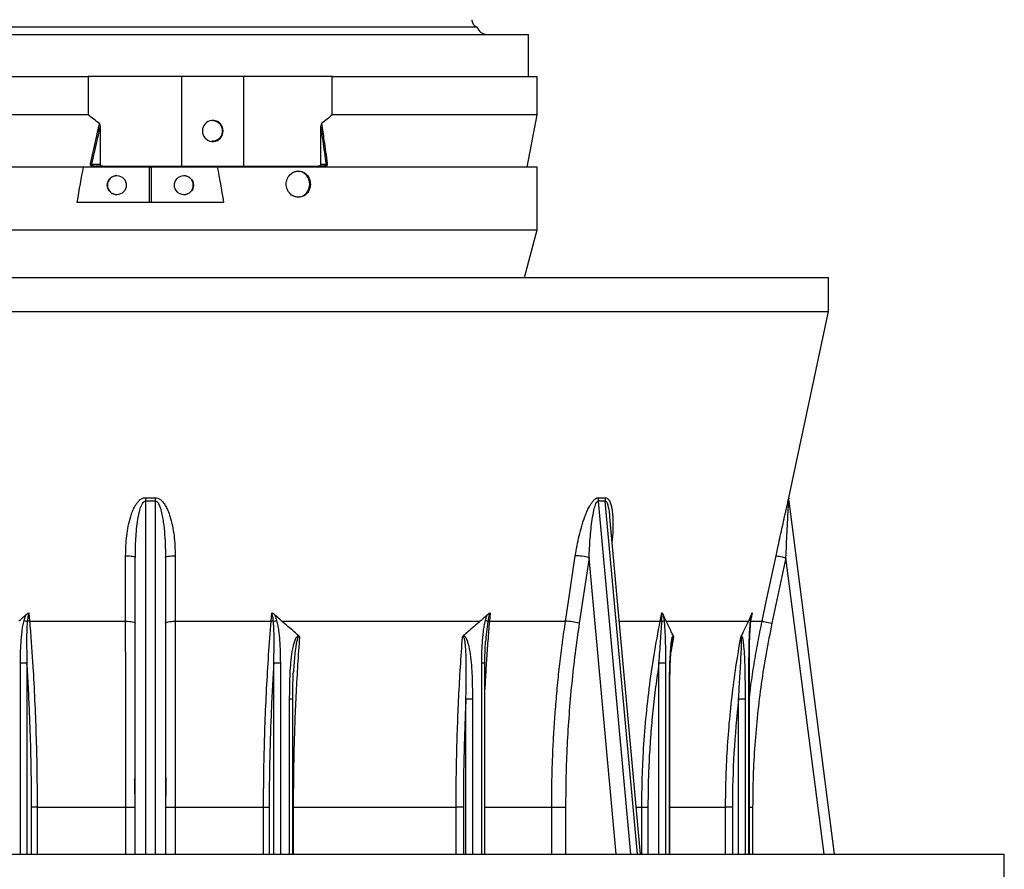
# Model space of a CAD drawing. Header units: millimetres. Extents: x 1627 to 3327, y 523 to 4613.
# Tile 3 of 7: x 2347 to 3327, y 1254 to 2100. Entities that reach past the tile are written whole.
import ezdxf

# ---------------------------------------------------------------- set-up
doc = ezdxf.new("R2010")
doc.units = ezdxf.units.MM

msp = doc.modelspace()

# ---------------------------------------------------------------- linework, layer by layer
at = {"color": 7, "linetype": 'Continuous', "lineweight": 25}
for p, q in [((2477.23, 2092.43), (2151.81, 2092.43)), ((2802.65, 2092.43), (2477.23, 2092.43)), ((2100.73, 2085.3), (2477.23, 2085.3)), ((2477.23, 2085.3), (2853.73, 2085.3)), ((2853.73, 2043.3), (2853.73, 2085.3)), ((2092.23, 2043.3), (2415.39, 2043.3)), ((2415.39, 2043.3), (2415.39, 2005.3)), ((2508.48, 2043.3), (2415.39, 2043.3)), ((2508.48, 1954.3), (2508.48, 2043.3)), ((2570.14, 2043.3), (2508.48, 2043.3)), ((2570.14, 1954.3), (2570.14, 2043.3)), ((2658.27, 2043.3), (2570.14, 2043.3)), ((2658.27, 2005.3), (2658.27, 2043.3)), ((2658.27, 2043.3), (2862.23, 2043.3)), ((2862.23, 2005.3), (2862.23, 2043.3)), ((2415.39, 2005.3), (2092.23, 2005.3)), ((2862.23, 2005.3), (2658.27, 2005.3)), ((2852.23, 1953.3), (2862.23, 2005.3)), ((2427.23, 1994.01), (2427.23, 1956.3)), ((2647.05, 1956.3), (2647.05, 1994.01)), ((2410.38, 1953.3), (2092.23, 1953.3)), ((2476.36, 1953.3), (2410.38, 1953.3)), ((2418.63, 1956.3), (2427.23, 1956.3)), ((2430.06, 1954.3), (2422.98, 1954.3)), ((2427.39, 1953.49), (2426.91, 1953.3)), ((2644.23, 1953.49), (2427.39, 1953.49)), ((2430.06, 1954.3), (2508.48, 1954.3)), ((2476.41, 1918.3), (2476.36, 1953.3)), ((2476.36, 1953.3), (2478.1, 1953.3)), ((2478.1, 1953.3), (2478.05, 1918.3)), ((2544.09, 1953.3), (2478.1, 1953.3)), ((2508.48, 1954.3), (2570.14, 1954.3)), ((2862.23, 1953.3), (2544.09, 1953.3)), ((2570.14, 1954.3), (2644.38, 1954.3)), ((2648.8, 1954.3), (2644.38, 1954.3)), ((2647.05, 1956.3), (2652.42, 1956.3)), ((2862.23, 1890.8), (2862.23, 1953.3)), ((2404.08, 1918.3), (2550.38, 1918.3)), ((2092.23, 1890.8), (2862.23, 1890.8)), ((2849.5, 1843.3), (2862.23, 1890.8)), ((1802.23, 1843.3), (3152.23, 1843.3)), ((3152.23, 1809.66), (3152.23, 1843.3)), ((1802.23, 1809.66), (3152.23, 1809.66)), ((3112.79, 1624.09), (3152.23, 1809.66)), ((3112.65, 1620.79), (3157.98, 1269.3)), ((2934.41, 1604.58), (2934.37, 1604.96)), ((2934.39, 1605.04), (2934.42, 1604.69)), ((2965.04, 1269.3), (2934.45, 1604.7)), ((2462.23, 1269.3), (2462.23, 1564.41)), ((2492.23, 1564.41), (2492.23, 1269.3)), ((2913.94, 1564.41), (2904.14, 1499.23)), ((3109.83, 1564.41), (3095.97, 1499.23)), ((2356.31, 1509.56), (2356.99, 1501.3)), ((2597.47, 1501.3), (2598.15, 1509.56)), ((2815.38, 1509.56), (2814.69, 1501.3)), ((2984.74, 1501.3), (2986.39, 1509.56)), ((2356.99, 1501.3), (2452.63, 1501.3)), ((2501.84, 1501.3), (2597.47, 1501.3)), ((2608.03, 1501.3), (2805.65, 1501.3)), ((2814.69, 1501.3), (2890.43, 1501.3)), ((2990.63, 1501.3), (3072.49, 1501.3)), ((3074.71, 1501.3), (3086.19, 1501.3)), ((3075.82, 1507.22), (3075.74, 1506.86)), ((2810.9, 1481.06), (2810.86, 1480.59)), ((2996.58, 1482.27), (2996.53, 1482)), ((2996.54, 1482.03), (2996.59, 1482.32)), ((2354.4, 1459.55), (2347.86, 1459.55)), ((2606.6, 1459.55), (2600.07, 1459.55)), ((2619.7, 1451.32), (2619.67, 1450.78)), ((2810.17, 1269.3), (2810.17, 1459.55)), ((2990.04, 1459.55), (2983.51, 1459.55)), ((3073.46, 1269.3), (3073.46, 1459.55)), ((2618.93, 1269.3), (2618.93, 1423.64)), ((2797.84, 1423.64), (2791.31, 1423.64)), ((2994.25, 1269.3), (2994.25, 1423.64)), ((3069.25, 1423.64), (3062.72, 1423.64)), ((2364.53, 1316.18), (2358.96, 1316.18)), ((2364.53, 1316.18), (2452.65, 1316.18)), ((2452.65, 1316.18), (2462.23, 1316.18)), ((2492.23, 1316.18), (2501.82, 1316.18)), ((2501.82, 1316.18), (2589.93, 1316.18)), ((2589.93, 1316.18), (2595.51, 1316.18)), ((2619.43, 1316.18), (2781.58, 1316.18)), ((2788.78, 1316.18), (2781.58, 1316.18)), ((2876.68, 1316.18), (2890.52, 1316.18)), ((2966.43, 1316.18), (2972.49, 1316.18)), ((3056.61, 1316.18), (3049.84, 1316.18)), ((1627.23, 1269.3), (3327.23, 1269.3)), ((3327.23, 1239.3), (3327.23, 1269.3))]:
    msp.add_line(p, q, dxfattribs=at)
at = {"color": 1, "linetype": 'Continuous', "lineweight": 25}
for p, q in [((2472.23, 1620.79), (2472.23, 1269.3)), ((2482.23, 1269.3), (2482.23, 1620.79)), ((2923, 1620.79), (2955.06, 1269.3)), ((2962.13, 1269.3), (2930.07, 1620.79)), ((3112.71, 1623.91), (3112.78, 1624.15)), ((3112.78, 1624.15), (3112.79, 1624.09)), ((3100.06, 1566.49), (3102.15, 1576.29)), ((2940.85, 1269.3), (2913.94, 1564.41)), ((3147.89, 1269.3), (3109.83, 1564.41)), ((3076.36, 1509.56), (3075.33, 1504.42)), ((2943.88, 1501.3), (2984.74, 1501.3)), ((2997.83, 1485.5), (2995.34, 1470.43)), ((2996.48, 1481.69), (2996.54, 1482.03)), ((2347.86, 1269.3), (2347.86, 1459.55)), ((2354.4, 1459.55), (2354.4, 1269.3)), ((2600.07, 1269.3), (2600.07, 1459.55)), ((2606.6, 1459.55), (2606.6, 1269.3)), ((2807.08, 1269.3), (2807.08, 1459.55)), ((2810.17, 1459.55), (2807.08, 1459.55)), ((2983.51, 1269.3), (2983.51, 1459.55)), ((2990.04, 1459.55), (2990.04, 1269.3)), ((3073.08, 1269.3), (3073.08, 1459.55)), ((3073.46, 1459.55), (3073.08, 1459.55)), ((2615.84, 1269.3), (2615.84, 1423.64)), ((2618.93, 1423.64), (2615.84, 1423.64)), ((2791.31, 1269.3), (2791.31, 1423.64)), ((2797.84, 1423.64), (2797.84, 1269.3)), ((2993.87, 1269.3), (2993.87, 1423.64)), ((2994.25, 1423.64), (2993.87, 1423.64)), ((3062.72, 1269.3), (3062.72, 1423.64)), ((3069.25, 1423.64), (3069.25, 1269.3)), ((2358.96, 1269.3), (2358.96, 1316.18)), ((2364.53, 1316.18), (2364.53, 1269.3)), ((2452.65, 1269.3), (2452.65, 1316.18)), ((2501.82, 1316.18), (2501.82, 1269.3)), ((2589.93, 1269.3), (2589.93, 1316.18)), ((2595.51, 1316.18), (2595.51, 1269.3)), ((2619.43, 1316.18), (2618.93, 1316.18)), ((2619.43, 1316.18), (2619.43, 1269.3)), ((2781.58, 1269.3), (2781.58, 1316.18)), ((2788.78, 1316.18), (2788.78, 1269.3)), ((2810.17, 1316.18), (2876.68, 1316.18)), ((2876.68, 1269.3), (2876.68, 1316.18)), ((2890.52, 1316.18), (2890.52, 1269.3)), ((2960.76, 1316.18), (2966.43, 1316.18)), ((2966.43, 1269.3), (2966.43, 1316.18)), ((2972.49, 1316.18), (2972.49, 1269.3)), ((2994.25, 1316.18), (3049.84, 1316.18)), ((3049.84, 1269.3), (3049.84, 1316.18)), ((3056.61, 1316.18), (3056.61, 1269.3)), ((3073.46, 1316.18), (3076.71, 1316.18)), ((3076.71, 1316.18), (3076.71, 1269.3))]:
    msp.add_line(p, q, dxfattribs=at)
at = {"color": 7, "linetype": 'Continuous', "lineweight": 25, "flags": 128}
for points in [[(2549.67, 1989.3), (2549.49, 1991.23), (2548.97, 1993.1), (2548.12, 1994.83), (2546.97, 1996.38), (2545.55, 1997.68), (2543.93, 1998.7), (2542.15, 1999.4), (2540.27, 1999.76), (2538.36, 1999.76), (2536.48, 1999.4), (2534.69, 1998.7), (2533.07, 1997.68), (2531.66, 1996.38), (2530.5, 1994.83), (2529.65, 1993.1), (2529.13, 1991.23), (2528.95, 1989.3), (2529.13, 1987.38), (2529.65, 1985.51), (2530.5, 1983.78), (2531.66, 1982.23), (2533.07, 1980.93), (2534.69, 1979.91), (2536.48, 1979.21), (2538.36, 1978.85), (2540.27, 1978.85), (2542.15, 1979.21), (2543.93, 1979.91), (2545.55, 1980.93), (2546.97, 1982.23), (2548.12, 1983.78), (2548.97, 1985.51), (2549.49, 1987.38), (2549.67, 1989.3)], [(2644.67, 1954.3), (2644.59, 1954.29), (2644.52, 1954.25), (2644.45, 1954.17), (2644.38, 1954.08), (2644.33, 1953.95), (2644.28, 1953.81), (2644.25, 1953.66), (2644.23, 1953.49)], [(2472.31, 1624.15), (2472.3, 1623.73), (2472.29, 1623.31), (2472.28, 1622.89), (2472.27, 1622.47), (2472.26, 1622.05), (2472.25, 1621.63), (2472.24, 1621.21), (2472.23, 1620.79)], [(2482.23, 1620.79), (2482.22, 1621.21), (2482.21, 1621.63), (2482.2, 1622.05), (2482.19, 1622.47), (2482.18, 1622.89), (2482.17, 1623.31), (2482.17, 1623.73), (2482.16, 1624.15)], [(2452.63, 1501.3), (2452.62, 1520.87), (2452.62, 1566.49)], [(2452.62, 1566.49), (2454.51, 1566.44), (2456.33, 1566.31), (2457.99, 1566.11), (2459.44, 1565.85), (2460.63, 1565.54), (2461.51, 1565.19), (2462.05, 1564.81), (2462.23, 1564.41)], [(2492.23, 1564.41), (2492.41, 1564.81), (2492.96, 1565.19), (2493.84, 1565.54), (2495.03, 1565.85), (2496.48, 1566.11), (2498.14, 1566.31), (2499.95, 1566.44), (2501.85, 1566.49)], [(2501.85, 1566.49), (2501.84, 1546.93), (2501.84, 1501.3)], [(2890.43, 1501.3), (2893.37, 1520.87), (2900.23, 1566.49)], [(3086.19, 1501.3), (3090.35, 1520.87), (3100.06, 1566.49)], [(3100.06, 1566.49), (3100.31, 1566.44), (3100.91, 1566.31), (3101.83, 1566.11), (3103.05, 1565.85), (3104.52, 1565.54), (3106.18, 1565.19), (3107.97, 1564.81), (3109.83, 1564.41)], [(2452.63, 1501.3), (2454.52, 1501.25), (2456.33, 1501.12), (2457.99, 1500.93), (2459.44, 1500.67), (2460.63, 1500.36), (2461.51, 1500), (2462.05, 1499.62), (2462.23, 1499.23)], [(2492.23, 1499.23), (2492.41, 1499.62), (2492.96, 1500), (2493.84, 1500.36), (2495.02, 1500.67), (2496.47, 1500.93), (2498.13, 1501.12), (2499.94, 1501.25), (2501.84, 1501.3)], [(3086.19, 1501.3), (3086.45, 1501.25), (3087.04, 1501.12), (3087.97, 1500.93), (3089.19, 1500.67), (3090.65, 1500.36), (3092.31, 1500), (3094.11, 1499.62), (3095.97, 1499.23)]]:
    msp.add_lwpolyline(points, dxfattribs=at)
at = {"color": 7, "linetype": 'Continuous', "lineweight": 25}
for centre, radius, start, end in [((2805.23, 2100), 8, 180, 251.20183), ((2812.23, 2095.3), 10, 196.7068, 270), ((2415.93, 1950.23), 6.65, 66.05349, 76.10455), ((2425.88, 1953.67), 1.53, 353.54445, 24.73592), ((2653.97, 1953.92), 2.85, 103.74411, 123.00391), ((2444, 1935.32), 9.48, 90.10921, 180.10939), ((2510.46, 1935.3), 9.5, 270.16301, 89.83699), ((2623.31, 1936.81), 12.51, 357.70211, 87.76622), ((2444, 1935.29), 9.48, 179.89133, 269.89079), ((2623.31, 1935.8), 12.51, 272.23378, 2.29789), ((2937.09, 1621.84), 14.12, 170.60441, 184.27267), ((2944, 1622.29), 14.01, 172.37938, 186.15225), ((3122.55, 1622.07), 9.99, 178.16306, 187.3533), ((3122.57, 1622.01), 10, 167.9958, 187.27849), ((2898.59, 1509.44), 57.08, 74.3994, 88.35301), ((2365.05, 1546.46), 46.51, 253.12945, 257.20188), ((2358.02, 1476.17), 25.15, 92.35432, 97.49141), ((2596.44, 1476.17), 25.15, 82.50859, 87.64568), ((2589.42, 1546.46), 46.51, 282.79812, 286.87055), ((2805.24, 1482.84), 19.9, 66.6477, 73.86185), ((2814.95, 1492.81), 8.5, 91.74234, 102.37293), ((2888.79, 1444.24), 57.09, 74.39987, 88.34464), ((2982.87, 1478.87), 22.52, 81.09554, 85.23293), ((2985.07, 1507.57), 6.58, 281.2342, 301.53564)]:
    msp.add_arc(centre, radius, start, end, dxfattribs=at)
at = {"color": 1, "linetype": 'Continuous', "lineweight": 25}
for centre, radius, start, end in [((3122.56, 1622.07), 10, 167.99212, 178.1612), ((3074.29, 1501.36), 0.675, 5.09853, 61.65095)]:
    msp.add_arc(centre, radius, start, end, dxfattribs=at)
at = {"color": 7, "linetype": 'Continuous', "lineweight": 25}
for centre, major_axis, ratio, start_param, end_param in [((2477.23, -20019.4), (-33.57, 22056.64), 0.017389, 0.08724, 0.103868), ((2430.06, 1956.3), (-2.83, 0), 0.707107, 0, 1.570796), ((2477.23, -20019.4), (33.57, 22056.64), 0.017389, 6.179318, 6.195945), ((2644.38, 1956.3), (2.68, 0), 0.746978, 4.712389, 6.283185)]:
    msp.add_ellipse(centre, major_axis=major_axis, ratio=ratio, start_param=start_param, end_param=end_param, dxfattribs=at)
for centre, major_axis in [((2443.83, 1935.3), (-1.8, 9.33)), ((2510.63, 1935.3), (1.8, 9.33))]:
    msp.add_ellipse(centre, major_axis=major_axis, ratio=0.995902, dxfattribs=at)
for points, knots in [([(2426.61, 1996.76), (2424.69, 1998.12), (2420.85, 2000.83), (2417.21, 2003.81), (2415.39, 2005.3)], [0, 0, 0, 0, 0.499422, 1, 1, 1, 1]), ([(2538.5, 1999.79), (2538.53, 1999.79), (2539.71, 1999.99), (2542.09, 1999.28), (2545.16, 1997.62), (2547.47, 1994.88), (2548.67, 1991.96), (2548.78, 1990.04), (2548.83, 1989.3)], [0, 0, 0, 0, 0.006408, 0.221035, 0.435658, 0.650361, 0.865094, 1, 1, 1, 1]), ([(2658.27, 2005.3), (2656.55, 2003.82), (2653.1, 2000.84), (2649.46, 1998.12), (2647.64, 1996.76)], [0, 0, 0, 0, 0.499468, 1, 1, 1, 1]), ([(2417.53, 1956.68), (2419.31, 1964.43), (2422.37, 1977.78), (2425.36, 1991.15), (2426.61, 1996.76)], [0, 0, 0, 0, 0.580853, 1, 1, 1, 1]), ([(2427.23, 1994.01), (2426.15, 1989.19), (2423.32, 1976.61), (2420.42, 1964.06), (2418.63, 1956.3)], [0, 0, 0, 0, 0.382576, 1, 1, 1, 1]), ([(2427.23, 1994.01), (2427.23, 1994.14), (2427.23, 1994.41), (2427.21, 1994.78), (2427.18, 1995.13), (2427.15, 1995.43), (2427.11, 1995.69), (2427.06, 1995.92), (2427, 1996.12), (2426.94, 1996.3), (2426.87, 1996.45), (2426.79, 1996.58), (2426.71, 1996.69), (2426.64, 1996.74), (2426.61, 1996.76)], [0, 0, 0, 0, 0.141921, 0.272466, 0.391716, 0.499779, 0.587868, 0.668019, 0.740425, 0.805342, 0.863128, 0.914293, 0.959566, 1, 1, 1, 1]), ([(2647.64, 1996.76), (2647.62, 1996.75), (2647.59, 1996.72), (2647.54, 1996.66), (2647.49, 1996.6), (2647.44, 1996.53), (2647.4, 1996.45), (2647.36, 1996.35), (2647.32, 1996.25), (2647.28, 1996.14), (2647.25, 1996.02), (2647.21, 1995.89), (2647.19, 1995.75), (2647.16, 1995.6), (2647.11, 1995.28), (2647.06, 1994.75), (2647.06, 1994.27), (2647.05, 1994.01)], [0, 0, 0, 0, 0.024428, 0.050503, 0.078523, 0.10873, 0.141315, 0.176434, 0.214207, 0.254734, 0.298095, 0.344355, 0.393568, 0.445777, 0.501021, 0.728002, 1, 1, 1, 1]), ([(2652.42, 1956.3), (2651.31, 1964.05), (2649.5, 1976.61), (2647.73, 1989.19), (2647.05, 1994.01)], [0, 0, 0, 0, 0.617364, 1, 1, 1, 1]), ([(2647.64, 1996.76), (2648.42, 1991.15), (2650.28, 1977.78), (2652.19, 1964.43), (2653.3, 1956.68)], [0, 0, 0, 0, 0.419203, 1, 1, 1, 1]), ([(2548.83, 1989.3), (2548.72, 1988.12), (2548.49, 1985.77), (2546.71, 1982.61), (2544.09, 1980.26), (2541.19, 1978.93), (2539.25, 1978.94), (2538.49, 1978.94)], [0, 0, 0, 0, 0.2146833, 0.4293736, 0.6441106, 0.8588845, 1, 1, 1, 1]), ([(2419.86, 1953.3), (2419.63, 1953.41), (2419.01, 1953.69), (2418.25, 1954.27), (2417.68, 1955.07), (2417.42, 1955.87), (2417.49, 1956.41), (2417.53, 1956.68)], [0, 0, 0, 0, 0.166237, 0.453197, 0.629039, 0.814706, 1, 1, 1, 1]), ([(2418.63, 1956.3), (2418.6, 1956.23), (2418.55, 1956.1), (2418.55, 1955.88), (2418.6, 1955.68), (2418.75, 1955.42), (2419.13, 1955.07), (2420.02, 1954.66), (2421.36, 1954.36), (2422.42, 1954.32), (2422.98, 1954.3)], [0, 0, 0, 0, 0.0464761, 0.076811, 0.1187497, 0.1516119, 0.2327043, 0.3898545, 0.6800399, 1, 1, 1, 1]), ([(2427.39, 1953.49), (2426.78, 1953.67), (2425.49, 1954.05), (2424.03, 1954.27), (2423.19, 1954.3), (2422.98, 1954.3), (2422.98, 1954.3)], [0, 0, 0, 0, 0.403038, 0.852897, 0.995869, 1, 1, 1, 1]), ([(2648.8, 1954.3), (2648.79, 1954.3), (2648.71, 1954.3), (2648.58, 1954.3), (2648.39, 1954.3), (2647.67, 1954.27), (2646.22, 1954.09), (2644.94, 1953.7), (2644.23, 1953.49)], [0, 0, 0, 0, 0.004132, 0.052081, 0.080916, 0.125801, 0.516092, 1, 1, 1, 1]), ([(2652.42, 1956.3), (2652.44, 1956.23), (2652.47, 1956.09), (2652.45, 1955.86), (2652.38, 1955.62), (2652.26, 1955.44), (2652.02, 1955.16), (2651.54, 1954.83), (2650.58, 1954.46), (2649.62, 1954.32), (2648.97, 1954.31), (2648.8, 1954.3)], [0, 0, 0, 0, 0.04282, 0.087116, 0.117857, 0.175599, 0.199226, 0.323374, 0.526782, 0.879329, 1, 1, 1, 1]), ([(2653.3, 1956.68), (2653.31, 1956.54), (2653.35, 1956.12), (2653.21, 1955.4), (2652.76, 1954.58), (2652.01, 1953.83), (2651.35, 1953.49), (2651, 1953.3)], [0, 0, 0, 0, 0.100646, 0.28969, 0.477754, 0.718097, 1, 1, 1, 1]), ([(2612.47, 1936.3), (2612.47, 1935.45), (2612.55, 1934.6), (2612.78, 1933.36), (2612.88, 1932.94), (2613.11, 1932.13), (2613.25, 1931.72), (2613.7, 1930.54), (2614.08, 1929.79), (2614.74, 1928.73), (2614.98, 1928.39), (2615.48, 1927.73), (2615.75, 1927.41), (2616.59, 1926.51), (2617.2, 1925.97), (2618.19, 1925.26), (2618.54, 1925.04), (2619.23, 1924.64), (2619.95, 1924.28), (2620.69, 1923.99), (2621.44, 1923.74), (2621.83, 1923.64), (2623, 1923.39), (2623.78, 1923.31), (2624.95, 1923.3), (2625.34, 1923.33), (2626.13, 1923.41), (2626.52, 1923.47), (2627.67, 1923.72), (2628.42, 1923.97), (2629.5, 1924.45), (2629.86, 1924.64), (2630.55, 1925.04), (2630.89, 1925.26), (2631.86, 1925.96), (2632.46, 1926.5), (2633.57, 1927.71), (2634.06, 1928.37), (2634.7, 1929.43), (2634.9, 1929.79), (2635.27, 1930.54), (2635.44, 1930.93), (2635.89, 1932.11), (2636.11, 1932.92), (2636.34, 1934.17), (2636.4, 1934.6), (2636.47, 1935.45), (2636.49, 1935.88), (2636.49, 1937.15), (2636.42, 1937.99), (2636.19, 1939.25), (2636.1, 1939.67), (2635.87, 1940.48), (2635.61, 1941.28), (2635.28, 1942.05), (2634.92, 1942.8), (2634.71, 1943.17), (2634.06, 1944.23), (2633.57, 1944.89), (2632.75, 1945.79), (2632.46, 1946.07), (2631.86, 1946.62), (2631.54, 1946.87), (2630.57, 1947.58), (2629.88, 1947.98), (2628.8, 1948.47), (2628.43, 1948.62), (2627.68, 1948.87), (2627.3, 1948.97), (2626.15, 1949.22), (2625.37, 1949.3), (2624.18, 1949.31), (2623.79, 1949.28), (2623, 1949.2), (2622.62, 1949.14), (2621.85, 1948.98), (2621.46, 1948.87), (2620.71, 1948.63), (2620.33, 1948.48), (2619.23, 1947.99), (2618.54, 1947.59), (2617.22, 1946.65), (2616.6, 1946.1), (2615.48, 1944.9), (2614.97, 1944.25), (2614.31, 1943.19), (2614.1, 1942.82), (2613.72, 1942.07), (2613.38, 1941.3), (2613.12, 1940.5), (2612.88, 1939.69), (2612.79, 1939.28), (2612.55, 1938.01), (2612.47, 1937.16), (2612.47, 1936.3)], [0, 0, 0, 0, 0.03125, 0.03125, 0.046875, 0.046875, 0.0625, 0.0625, 0.09375, 0.09375, 0.109375, 0.109375, 0.125, 0.125, 0.15625, 0.15625, 0.171875, 0.171875, 0.1875, 0.203125, 0.203125, 0.21875, 0.21875, 0.25, 0.25, 0.265625, 0.265625, 0.28125, 0.28125, 0.3125, 0.3125, 0.328125, 0.328125, 0.34375, 0.34375, 0.375, 0.375, 0.40625, 0.40625, 0.421875, 0.421875, 0.4375, 0.4375, 0.46875, 0.46875, 0.484375, 0.484375, 0.5, 0.5, 0.53125, 0.53125, 0.546875, 0.546875, 0.5625, 0.578125, 0.578125, 0.59375, 0.59375, 0.625, 0.625, 0.640625, 0.640625, 0.65625, 0.65625, 0.6875, 0.6875, 0.703125, 0.703125, 0.71875, 0.71875, 0.75, 0.75, 0.765625, 0.765625, 0.78125, 0.78125, 0.796875, 0.796875, 0.8125, 0.8125, 0.84375, 0.84375, 0.875, 0.875, 0.90625, 0.90625, 0.921875, 0.921875, 0.9375, 0.953125, 0.953125, 0.96875, 0.96875, 1, 1, 1, 1]), ([(2452.62, 1566.49), (2452.66, 1569.79), (2452.75, 1576.39), (2453.58, 1586.26), (2455.12, 1596.04), (2457.14, 1604.06), (2459.29, 1610.34), (2461.13, 1614.43), (2463.1, 1617.84), (2465.17, 1620.57), (2467.56, 1622.74), (2470.06, 1624), (2471.65, 1624.1), (2472.31, 1624.15)], [0, 0, 0, 0, 0.153595, 0.307574, 0.461236, 0.614398, 0.692234, 0.770002, 0.82253, 0.874948, 0.927842, 0.970347, 1, 1, 1, 1]), ([(2462.23, 1564.41), (2462.33, 1570.79), (2462.48, 1580.37), (2463.5, 1593.12), (2464.7, 1602.55), (2466.08, 1609.7), (2467.53, 1614.53), (2468.54, 1617.14), (2469.59, 1619.06), (2470.56, 1620.12), (2471.22, 1620.58), (2471.77, 1620.78), (2472.11, 1620.79), (2472.23, 1620.79)], [0, 0, 0, 0, 0.325373, 0.488961, 0.652499, 0.810564, 0.859947, 0.909632, 0.953409, 0.970657, 0.982702, 0.994011, 1, 1, 1, 1]), ([(2482.16, 1624.15), (2483, 1624.07), (2484.89, 1623.9), (2487.28, 1622.42), (2489.27, 1620.54), (2491.3, 1617.96), (2493.32, 1614.54), (2495.2, 1610.27), (2497.27, 1604.2), (2499.31, 1596.26), (2500.87, 1586.41), (2501.72, 1576.47), (2501.8, 1569.81), (2501.85, 1566.49)], [0, 0, 0, 0, 0.03822, 0.085307, 0.124985, 0.164771, 0.23662, 0.308847, 0.381023, 0.53531, 0.690118, 0.845256, 1, 1, 1, 1]), ([(2482.23, 1620.79), (2482.45, 1620.78), (2482.9, 1620.75), (2483.9, 1620.21), (2484.93, 1618.96), (2485.88, 1617.17), (2487.19, 1613.95), (2488.47, 1609.18), (2489.64, 1602.98), (2490.79, 1594.71), (2491.7, 1584.38), (2492.17, 1573.58), (2492.22, 1566.92), (2492.23, 1564.41)], [0, 0, 0, 0, 0.0108624, 0.0227203, 0.0567474, 0.0913273, 0.1264866, 0.2340074, 0.3426632, 0.4484078, 0.659941, 0.8720249, 1, 1, 1, 1]), ([(2900.23, 1566.49), (2900.76, 1569.79), (2901.82, 1576.39), (2903.92, 1586.26), (2906.51, 1596.04), (2909.2, 1604.06), (2911.71, 1610.34), (2913.66, 1614.43), (2915.6, 1617.84), (2917.5, 1620.57), (2919.54, 1622.74), (2921.53, 1624), (2922.68, 1624.1), (2923.15, 1624.15)], [0, 0, 0, 0, 0.153594, 0.307574, 0.461236, 0.614398, 0.692234, 0.770002, 0.82253, 0.874948, 0.927842, 0.970347, 1, 1, 1, 1]), ([(2913.94, 1564.41), (2914.22, 1570.79), (2914.64, 1580.37), (2915.8, 1593.12), (2916.98, 1602.55), (2918.22, 1609.7), (2919.42, 1614.53), (2920.24, 1617.14), (2921.06, 1619.06), (2921.79, 1620.12), (2922.27, 1620.58), (2922.67, 1620.78), (2922.92, 1620.79), (2923, 1620.79)], [0, 0, 0, 0, 0.3253731, 0.488961, 0.6524995, 0.8105645, 0.8599471, 0.9096326, 0.9534094, 0.9706576, 0.982702, 0.9940117, 1, 1, 1, 1]), ([(3102.15, 1576.29), (3102.86, 1579.54), (3104.27, 1586.12), (3106.42, 1595.93), (3108.2, 1604.02), (3109.61, 1610.33), (3110.53, 1614.41), (3111.3, 1617.84), (3111.92, 1620.55), (3112.45, 1622.81), (3112.63, 1623.57), (3112.71, 1623.91)], [0, 0, 0, 0, 0.185994, 0.375517, 0.564881, 0.65966, 0.755094, 0.818796, 0.883379, 0.948039, 1, 1, 1, 1]), ([(3109.83, 1564.41), (3110.03, 1568.67), (3110.42, 1577.2), (3111.04, 1589.97), (3111.61, 1601.51), (3112.03, 1609.7), (3112.29, 1614.53), (3112.43, 1617.14), (3112.53, 1619.06), (3112.6, 1620.12), (3112.63, 1620.58), (3112.64, 1620.78), (3112.64, 1620.79), (3112.65, 1620.79)], [0, 0, 0, 0, 0.2175617, 0.4351799, 0.6525159, 0.8105698, 0.8601396, 0.9096389, 0.9534126, 0.9706595, 0.9827034, 0.9940118, 1, 1, 1, 1]), ([(2353.62, 1507.95), (2354.15, 1508.41), (2354.95, 1509.1), (2355.95, 1509.49), (2356.3, 1509.55), (2356.31, 1509.56)], [0, 0, 0, 0, 0.6671481, 0.993223, 1, 1, 1, 1]), ([(2356.31, 1509.56), (2356.3, 1509.53), (2356.15, 1509.23), (2355.72, 1507.97), (2355.17, 1505.17), (2354.9, 1502.64), (2354.74, 1501.11)], [0, 0, 0, 0, 0.009064, 0.119737, 0.468035, 1, 1, 1, 1]), ([(2598.15, 1509.56), (2598.16, 1509.55), (2598.47, 1509.49), (2599.48, 1509.13), (2600.28, 1508.44), (2600.85, 1507.95)], [0, 0, 0, 0, 0.006779, 0.294198, 1, 1, 1, 1]), ([(2599.72, 1501.11), (2599.55, 1502.64), (2599.28, 1505.16), (2598.77, 1508.01), (2598.28, 1509.24), (2598.15, 1509.56)], [0, 0, 0, 0, 0.53198, 0.880289, 1, 1, 1, 1]), ([(2812.84, 1507.95), (2813.36, 1508.41), (2814.15, 1509.1), (2815.06, 1509.49), (2815.37, 1509.55), (2815.38, 1509.56)], [0, 0, 0, 0, 0.6671411, 0.9932195, 1, 1, 1, 1]), ([(2815.38, 1509.56), (2815.36, 1509.53), (2815.19, 1509.23), (2814.65, 1507.97), (2813.88, 1505.17), (2813.41, 1502.64), (2813.13, 1501.11)], [0, 0, 0, 0, 0.009064, 0.119737, 0.468035, 1, 1, 1, 1]), ([(2986.35, 1501.11), (2986.39, 1502.27), (2986.48, 1504.59), (2986.54, 1507.46), (2986.42, 1509.05), (2986.39, 1509.56)], [0, 0, 0, 0, 0.40354, 0.808921, 1, 1, 1, 1]), ([(2986.39, 1509.56), (2986.39, 1509.55), (2986.52, 1509.51), (2987.04, 1509.17), (2987.39, 1508.48), (2987.66, 1507.95)], [0, 0, 0, 0, 0.006788, 0.230558, 1, 1, 1, 1]), ([(3075.46, 1507.95), (3075.67, 1508.41), (3075.99, 1509.1), (3076.28, 1509.49), (3076.36, 1509.55), (3076.36, 1509.56)], [0, 0, 0, 0, 0.6671481, 0.993223, 1, 1, 1, 1]), ([(2353.62, 1507.95), (2352.4, 1506.8), (2350.03, 1504.55), (2347.61, 1502.37), (2346.43, 1501.3)], [0, 0, 0, 0, 0.512236, 1, 1, 1, 1]), ([(2347.86, 1459.55), (2347.89, 1462.89), (2347.94, 1469.56), (2348.4, 1479.99), (2349.22, 1488.95), (2350.27, 1496.43), (2351.12, 1500.12), (2351.55, 1501.96)], [0, 0, 0, 0, 0.234218, 0.468697, 0.733294, 0.866695, 1, 1, 1, 1]), ([(2351.55, 1501.96), (2351.99, 1503.54), (2352.55, 1505.59), (2353.42, 1507.51), (2353.62, 1507.95)], [0, 0, 0, 0, 0.772008, 1, 1, 1, 1]), ([(2354.74, 1501.11), (2354.51, 1497.48), (2354.04, 1490.21), (2353.98, 1476.34), (2354.23, 1466.11), (2354.4, 1459.55)], [0, 0, 0, 0, 0.263424, 0.527725, 1, 1, 1, 1]), ([(2356.99, 1501.3), (2357.25, 1498.04), (2358.05, 1488.26), (2359.24, 1471.89), (2360.81, 1447.55), (2362.33, 1418.47), (2363.59, 1384.53), (2364.38, 1350.41), (2364.48, 1327.59), (2364.53, 1316.18)], [0, 0, 0, 0, 0.0536112, 0.1608385, 0.2681221, 0.4505328, 0.6329438, 0.8164718, 1, 1, 1, 1]), ([(2452.65, 1316.18), (2452.65, 1322.84), (2452.65, 1336.18), (2452.65, 1356.17), (2452.65, 1376.16), (2452.64, 1396.14), (2452.64, 1416.59), (2452.64, 1437.49), (2452.64, 1458.84), (2452.63, 1480.13), (2452.63, 1494.25), (2452.63, 1501.3)], [0, 0, 0, 0, 0.107253, 0.214533, 0.321813, 0.429311, 0.536809, 0.65247, 0.768131, 0.884066, 1, 1, 1, 1]), ([(2501.84, 1501.3), (2501.84, 1494.77), (2501.83, 1481.71), (2501.83, 1462.01), (2501.83, 1442.22), (2501.82, 1422.36), (2501.82, 1401.92), (2501.82, 1380.94), (2501.82, 1359.39), (2501.82, 1337.8), (2501.82, 1323.38), (2501.82, 1316.18)], [0, 0, 0, 0, 0.1072529, 0.2145331, 0.3218132, 0.4293111, 0.5368089, 0.6524701, 0.7681315, 0.8840658, 1, 1, 1, 1]), ([(2589.93, 1316.18), (2589.94, 1319.51), (2589.95, 1329.51), (2590.1, 1346.18), (2590.53, 1370.83), (2591.38, 1400.11), (2592.89, 1433.98), (2594.86, 1467.76), (2596.6, 1490.12), (2597.47, 1501.3)], [0, 0, 0, 0, 0.053611, 0.160839, 0.268122, 0.450534, 0.632946, 0.816473, 1, 1, 1, 1]), ([(2600.07, 1459.55), (2600.25, 1466.93), (2600.51, 1477.57), (2600.37, 1491.43), (2599.94, 1497.88), (2599.72, 1501.11)], [0, 0, 0, 0, 0.531556, 0.765564, 1, 1, 1, 1]), ([(2608.03, 1501.3), (2607.34, 1501.92), (2604.92, 1504.1), (2602.55, 1506.34), (2600.85, 1507.95)], [0, 0, 0, 0, 0.284101, 1, 1, 1, 1]), ([(2600.85, 1507.95), (2601.04, 1507.51), (2601.91, 1505.59), (2602.48, 1503.54), (2602.91, 1501.96)], [0, 0, 0, 0, 0.227992, 1, 1, 1, 1]), ([(2602.91, 1501.96), (2603.29, 1500.34), (2604.05, 1497.09), (2605.06, 1490.46), (2605.95, 1481.7), (2606.51, 1470.82), (2606.57, 1463.31), (2606.6, 1459.55)], [0, 0, 0, 0, 0.1174264, 0.2349186, 0.4722038, 0.7358571, 1, 1, 1, 1]), ([(2624.83, 1486.96), (2623.37, 1488.15), (2617.68, 1492.8), (2612.14, 1497.68), (2608.03, 1501.3)], [0, 0, 0, 0, 0.256543, 1, 1, 1, 1]), ([(2805.65, 1501.3), (2801.54, 1497.68), (2796.01, 1492.8), (2790.31, 1488.15), (2788.85, 1486.96)], [0, 0, 0, 0, 0.743457, 1, 1, 1, 1]), ([(2812.84, 1507.95), (2811.62, 1506.8), (2809.25, 1504.55), (2806.83, 1502.37), (2805.65, 1501.3)], [0, 0, 0, 0, 0.512237, 1, 1, 1, 1]), ([(2807.08, 1459.55), (2807.11, 1462.89), (2807.16, 1469.56), (2807.62, 1479.99), (2808.44, 1488.95), (2809.49, 1496.43), (2810.34, 1500.12), (2810.77, 1501.96)], [0, 0, 0, 0, 0.234218, 0.468697, 0.733294, 0.866696, 1, 1, 1, 1]), ([(2810.77, 1501.96), (2811.21, 1503.54), (2811.77, 1505.59), (2812.64, 1507.51), (2812.84, 1507.95)], [0, 0, 0, 0, 0.772007, 1, 1, 1, 1]), ([(2876.68, 1316.18), (2876.71, 1322.84), (2876.77, 1336.18), (2877.27, 1356.17), (2878.06, 1376.16), (2879.17, 1396.14), (2880.64, 1416.59), (2882.49, 1437.49), (2884.75, 1458.84), (2887.36, 1480.13), (2889.41, 1494.25), (2890.43, 1501.3)], [0, 0, 0, 0, 0.1072529, 0.2145332, 0.3218132, 0.4293111, 0.5368089, 0.6524704, 0.7681315, 0.8840658, 1, 1, 1, 1]), ([(2966.43, 1316.18), (2966.45, 1319.51), (2966.48, 1329.51), (2966.84, 1346.18), (2967.88, 1370.83), (2969.96, 1400.11), (2973.61, 1433.98), (2978.4, 1467.76), (2982.62, 1490.12), (2984.74, 1501.3)], [0, 0, 0, 0, 0.053611, 0.160839, 0.268122, 0.450534, 0.632946, 0.816473, 1, 1, 1, 1]), ([(2983.51, 1459.55), (2984.07, 1466.93), (2984.87, 1477.57), (2985.85, 1491.43), (2986.18, 1497.88), (2986.35, 1501.11)], [0, 0, 0, 0, 0.531556, 0.765564, 1, 1, 1, 1]), ([(2990.63, 1501.3), (2990.35, 1501.92), (2989.34, 1504.1), (2988.36, 1506.34), (2987.66, 1507.95)], [0, 0, 0, 0, 0.284101, 1, 1, 1, 1]), ([(2987.66, 1507.95), (2987.82, 1506.99), (2988.17, 1505.04), (2988.4, 1502.99), (2988.51, 1501.96)], [0, 0, 0, 0, 0.497011, 1, 1, 1, 1]), ([(2988.51, 1501.96), (2988.67, 1500.34), (2988.98, 1497.09), (2989.4, 1490.46), (2989.77, 1481.7), (2990, 1470.82), (2990.03, 1463.31), (2990.04, 1459.55)], [0, 0, 0, 0, 0.117426, 0.234919, 0.472204, 0.735857, 1, 1, 1, 1]), ([(2997.59, 1486.96), (2996.98, 1488.15), (2994.63, 1492.8), (2992.33, 1497.68), (2990.63, 1501.3)], [0, 0, 0, 0, 0.256543, 1, 1, 1, 1]), ([(3072.49, 1501.3), (3070.78, 1497.68), (3068.49, 1492.8), (3066.14, 1488.15), (3065.53, 1486.96)], [0, 0, 0, 0, 0.743457, 1, 1, 1, 1]), ([(3075.46, 1507.95), (3074.96, 1506.8), (3073.98, 1504.55), (3072.98, 1502.37), (3072.49, 1501.3)], [0, 0, 0, 0, 0.512236, 1, 1, 1, 1]), ([(3073.08, 1459.55), (3073.09, 1462.89), (3073.11, 1469.56), (3073.3, 1479.99), (3073.64, 1488.95), (3074.08, 1496.43), (3074.43, 1500.12), (3074.61, 1501.96)], [0, 0, 0, 0, 0.234218, 0.468697, 0.733294, 0.866695, 1, 1, 1, 1]), ([(3073.46, 1459.55), (3073.46, 1459.92), (3073.45, 1463.38), (3073.5, 1469.55), (3073.64, 1477.67), (3073.87, 1485.18), (3074.16, 1491.36), (3074.48, 1496.39), (3074.72, 1499.4), (3074.9, 1500.99), (3074.95, 1501.42)], [0, 0, 0, 0, 0.0259648, 0.2461329, 0.4389331, 0.6041374, 0.7820913, 0.881347, 0.9673257, 1, 1, 1, 1]), ([(3074.61, 1501.96), (3074.79, 1503.54), (3075.02, 1505.59), (3075.38, 1507.51), (3075.46, 1507.95)], [0, 0, 0, 0, 0.772008, 1, 1, 1, 1]), ([(3074.96, 1501.42), (3075.01, 1501.82), (3075.14, 1503.06), (3075.37, 1504.81), (3075.62, 1506.35), (3075.76, 1507.04), (3075.79, 1507.22)], [0, 0, 0, 0, 0.200416, 0.614056, 0.896582, 1, 1, 1, 1]), ([(2904.14, 1499.23), (2902.71, 1489.24), (2899.85, 1469.27), (2896.5, 1439.06), (2893.83, 1408.62), (2891.94, 1377.94), (2890.74, 1347.08), (2890.6, 1326.48), (2890.52, 1316.18)], [0, 0, 0, 0, 0.165732, 0.331515, 0.497247, 0.664814, 0.832433, 1, 1, 1, 1]), ([(3095.97, 1499.23), (3093.95, 1489.24), (3089.91, 1469.27), (3085.17, 1439.06), (3081.39, 1408.62), (3078.72, 1377.94), (3077.03, 1347.08), (3076.82, 1326.48), (3076.71, 1316.18)], [0, 0, 0, 0, 0.165732, 0.331515, 0.497247, 0.664814, 0.832433, 1, 1, 1, 1]), ([(2615.84, 1423.64), (2615.9, 1430.31), (2615.99, 1440.66), (2616.63, 1454.68), (2617.56, 1465.69), (2619.02, 1474.31), (2620.55, 1480.54), (2621.7, 1483.55), (2622.9, 1485.58), (2623.74, 1486.53), (2624.49, 1486.89), (2624.77, 1486.95), (2624.83, 1486.96)], [0, 0, 0, 0, 0.305572, 0.474421, 0.643265, 0.811614, 0.875261, 0.938587, 0.959644, 0.985975, 0.997059, 1, 1, 1, 1]), ([(2625.68, 1485.5), (2625.03, 1476.37), (2623.74, 1458.11), (2622.21, 1430.51), (2620.99, 1402.76), (2620.14, 1375.52), (2619.55, 1346.66), (2619.47, 1327.07), (2619.43, 1316.18)], [0, 0, 0, 0, 0.163474, 0.326948, 0.491079, 0.655209, 0.808127, 1, 1, 1, 1]), ([(2624.83, 1486.96), (2625.01, 1486.77), (2625.41, 1486.37), (2625.6, 1485.81), (2625.68, 1485.5), (2625.68, 1485.5)], [0, 0, 0, 0, 0.4473, 0.988729, 1, 1, 1, 1]), ([(2781.58, 1316.18), (2781.58, 1319.51), (2781.6, 1329.51), (2781.75, 1346.18), (2782.15, 1369.5), (2782.91, 1396.12), (2784.16, 1426.01), (2785.78, 1455.84), (2787.19, 1475.61), (2787.89, 1485.5)], [0, 0, 0, 0, 0.058696, 0.176093, 0.293551, 0.469751, 0.645952, 0.822976, 1, 1, 1, 1]), ([(2787.89, 1485.5), (2787.9, 1485.5), (2788.01, 1485.8), (2788.25, 1486.37), (2788.66, 1486.77), (2788.85, 1486.96)], [0, 0, 0, 0, 0.0112693, 0.5393376, 1, 1, 1, 1]), ([(2791.31, 1423.64), (2791.44, 1430.24), (2791.65, 1440.45), (2791.74, 1454.25), (2791.62, 1465.04), (2791.16, 1473.51), (2790.62, 1479.63), (2790.17, 1482.57), (2789.63, 1484.58), (2789.3, 1485.44), (2788.94, 1485.86), (2788.78, 1485.97), (2788.62, 1486.02), (2788.45, 1486.01), (2788.29, 1485.93), (2788.09, 1485.77), (2787.97, 1485.6), (2787.89, 1485.5)], [0, 0, 0, 0, 0.308989, 0.477702, 0.646411, 0.814984, 0.875748, 0.936396, 0.954928, 0.975389, 0.9794, 0.982145, 0.984938, 0.987947, 0.990402, 0.993705, 1, 1, 1, 1]), ([(2788.85, 1486.96), (2788.91, 1486.95), (2789.19, 1486.89), (2789.95, 1486.53), (2790.79, 1485.58), (2791.99, 1483.55), (2793.14, 1480.54), (2794.66, 1474.31), (2796.12, 1465.69), (2797.05, 1454.68), (2797.69, 1440.66), (2797.78, 1430.31), (2797.84, 1423.64)], [0, 0, 0, 0, 0.002941, 0.014025, 0.040356, 0.061413, 0.124739, 0.188386, 0.356735, 0.525579, 0.694428, 1, 1, 1, 1]), ([(2810.17, 1459.55), (2810.17, 1459.91), (2810.15, 1463.36), (2810.29, 1469.51), (2810.53, 1476.32), (2810.82, 1480.03), (2810.9, 1481.06)], [0, 0, 0, 0, 0.050447, 0.480579, 0.856782, 1, 1, 1, 1]), ([(2993.87, 1423.64), (2993.89, 1430.31), (2993.93, 1440.66), (2994.19, 1454.68), (2994.58, 1465.69), (2995.18, 1474.31), (2995.82, 1480.54), (2996.29, 1483.55), (2996.79, 1485.58), (2997.14, 1486.53), (2997.45, 1486.89), (2997.57, 1486.95), (2997.59, 1486.96)], [0, 0, 0, 0, 0.305572, 0.474421, 0.643265, 0.811614, 0.875261, 0.938587, 0.959644, 0.985975, 0.997059, 1, 1, 1, 1]), ([(2994.24, 1423.64), (2994.24, 1424.09), (2994.24, 1428.62), (2994.29, 1436.46), (2994.41, 1446.52), (2994.61, 1454.85), (2994.87, 1462.1), (2995.19, 1468.17), (2995.48, 1472.9), (2995.74, 1476.3), (2996.03, 1478.94), (2996.3, 1480.91), (2996.5, 1481.94), (2996.56, 1482.27)], [0, 0, 0, 0, 0.022731, 0.22897, 0.396874, 0.531607, 0.651291, 0.764754, 0.841565, 0.893797, 0.940234, 0.980758, 1, 1, 1, 1]), ([(2997.59, 1486.96), (2997.66, 1486.77), (2997.81, 1486.37), (2997.83, 1485.81), (2997.83, 1485.5), (2997.83, 1485.5)], [0, 0, 0, 0, 0.447306, 0.988731, 1, 1, 1, 1]), ([(3049.84, 1316.18), (3049.85, 1319.51), (3049.88, 1329.51), (3050.25, 1346.18), (3051.22, 1369.5), (3053.04, 1396.12), (3056.05, 1426.01), (3059.94, 1455.84), (3063.33, 1475.61), (3065.02, 1485.5)], [0, 0, 0, 0, 0.058696, 0.176093, 0.293551, 0.469751, 0.645952, 0.822976, 1, 1, 1, 1]), ([(3062.72, 1423.64), (3063.1, 1430.24), (3063.69, 1440.45), (3064.53, 1454.25), (3065.15, 1465.04), (3065.53, 1473.51), (3065.73, 1479.63), (3065.75, 1482.57), (3065.67, 1484.58), (3065.6, 1485.44), (3065.48, 1485.86), (3065.43, 1485.97), (3065.36, 1486.02), (3065.29, 1486.01), (3065.22, 1485.93), (3065.13, 1485.77), (3065.06, 1485.6), (3065.02, 1485.5)], [0, 0, 0, 0, 0.308989, 0.477702, 0.646411, 0.814984, 0.875748, 0.936396, 0.954928, 0.975389, 0.9794, 0.982145, 0.984938, 0.987947, 0.990401, 0.993705, 1, 1, 1, 1]), ([(3065.02, 1485.5), (3065.02, 1485.5), (3065.11, 1485.8), (3065.26, 1486.37), (3065.45, 1486.77), (3065.53, 1486.96)], [0, 0, 0, 0, 0.011271, 0.539339, 1, 1, 1, 1]), ([(3065.53, 1486.96), (3065.55, 1486.95), (3065.67, 1486.89), (3065.98, 1486.53), (3066.33, 1485.58), (3066.83, 1483.55), (3067.3, 1480.54), (3067.94, 1474.31), (3068.54, 1465.69), (3068.93, 1454.68), (3069.19, 1440.66), (3069.23, 1430.31), (3069.25, 1423.64)], [0, 0, 0, 0, 0.002941, 0.014025, 0.040356, 0.061413, 0.124739, 0.188386, 0.356735, 0.525579, 0.694428, 1, 1, 1, 1]), ([(2358.96, 1316.18), (2358.93, 1324.15), (2358.88, 1340.1), (2358.49, 1364), (2357.86, 1387.93), (2356.97, 1411.85), (2355.84, 1435.76), (2354.88, 1451.62), (2354.4, 1459.55)], [0, 0, 0, 0, 0.166082, 0.332196, 0.498278, 0.665508, 0.83277, 1, 1, 1, 1]), ([(2600.07, 1459.55), (2599.59, 1451.68), (2598.63, 1435.93), (2597.51, 1412.18), (2596.61, 1388.31), (2595.98, 1364.33), (2595.58, 1340.26), (2595.53, 1324.21), (2595.51, 1316.18)], [0, 0, 0, 0, 0.166083, 0.332197, 0.49828, 0.665509, 0.832771, 1, 1, 1, 1]), ([(2618.92, 1423.64), (2618.92, 1424.09), (2618.9, 1428.6), (2619.04, 1436.43), (2619.27, 1445.22), (2619.56, 1449.92), (2619.64, 1451.32)], [0, 0, 0, 0, 0.048381, 0.489368, 0.848025, 1, 1, 1, 1]), ([(2983.51, 1459.55), (2982.35, 1451.68), (2980.03, 1435.93), (2977.32, 1412.18), (2975.16, 1388.31), (2973.63, 1364.33), (2972.67, 1340.26), (2972.55, 1324.21), (2972.49, 1316.18)], [0, 0, 0, 0, 0.166083, 0.332197, 0.49828, 0.665509, 0.832771, 1, 1, 1, 1]), ([(2791.31, 1423.64), (2790.92, 1414.74), (2790.14, 1396.93), (2789.37, 1370.09), (2788.87, 1343.16), (2788.81, 1325.17), (2788.78, 1316.18)], [0, 0, 0, 0, 0.249527, 0.499054, 0.749527, 1, 1, 1, 1]), ([(3062.72, 1423.64), (3060.69, 1405.82), (3059.16, 1387.95), (3057.12, 1352.13), (3056.61, 1334.18), (3056.61, 1316.18)], [0, 0, 0, 0, 0.5, 0.5, 1, 1, 1, 1]), ([(2462.23, 1320.52), (2462.2, 1322.07), (2462.13, 1325.12), (2461.88, 1329.89), (2461.71, 1334.71), (2461.73, 1339.6), (2461.88, 1344.38), (2462.15, 1348.99), (2462.2, 1351.85), (2462.23, 1353.28)], [0, 0, 0, 0, 0.146713, 0.289232, 0.43177, 0.577748, 0.723725, 0.861914, 1, 1, 1, 1]), ([(2492.23, 1353.28), (2492.26, 1351.85), (2492.32, 1348.99), (2492.58, 1344.38), (2492.73, 1339.6), (2492.75, 1334.71), (2492.59, 1329.89), (2492.33, 1325.12), (2492.27, 1322.07), (2492.23, 1320.52)], [0, 0, 0, 0, 0.138086, 0.276275, 0.422252, 0.56823, 0.710768, 0.853287, 1, 1, 1, 1])]:
    msp.add_open_spline(points, degree=3, knots=knots, dxfattribs=at)
for points in [[(2482.23, 1620.79), (2480.57, 1620.76), (2477.23, 1620.7), (2473.9, 1620.76), (2472.23, 1620.79)], [(2472.31, 1624.15), (2473.95, 1624.12), (2477.23, 1624.06), (2480.51, 1624.12), (2482.16, 1624.15)], [(2930.07, 1620.79), (2928.9, 1620.76), (2926.54, 1620.7), (2924.18, 1620.76), (2923, 1620.79)], [(2923.15, 1624.15), (2924.31, 1624.12), (2926.64, 1624.06), (2928.96, 1624.12), (2930.12, 1624.15)]]:
    msp.add_open_spline(points, degree=3, dxfattribs=at)
at = {"color": 1, "linetype": 'Continuous', "lineweight": 25}
for points, knots in [([(2930.07, 1620.79), (2930.22, 1620.78), (2930.54, 1620.75), (2931.22, 1620.21), (2931.9, 1618.96), (2932.5, 1617.17), (2933.3, 1613.95), (2933.94, 1609.88), (2934.26, 1606.43), (2934.39, 1605.04)], [0, 0, 0, 0, 0.035523, 0.074301, 0.185578, 0.298664, 0.413645, 0.765267, 1, 1, 1, 1]), ([(2930.12, 1624.15), (2930.7, 1624.07), (2931.99, 1623.9), (2933.43, 1622.42), (2934.54, 1620.54), (2935.55, 1617.96), (2936.44, 1614.54), (2937.08, 1610.27), (2937.6, 1604.2), (2937.78, 1596.26), (2937.47, 1587.6), (2936.92, 1582.15), (2936.7, 1580.02)], [0, 0, 0, 0, 0.048402, 0.108032, 0.15828, 0.208664, 0.299652, 0.39112, 0.482523, 0.67791, 0.873956, 1, 1, 1, 1]), ([(3076.36, 1509.56), (3076.36, 1509.53), (3076.26, 1509.23), (3076.06, 1508.47), (3075.91, 1507.69), (3075.82, 1507.22)], [0, 0, 0, 0, 0.03184, 0.42059, 1, 1, 1, 1]), ([(2814.69, 1501.3), (2814.42, 1498.04), (2813.62, 1488.26), (2812.42, 1471.89), (2811.13, 1452.59), (2810.48, 1439.79), (2810.17, 1433.6)], [0, 0, 0, 0, 0.145486, 0.436471, 0.727608, 1, 1, 1, 1]), ([(2813.13, 1501.11), (2812.6, 1497.48), (2811.62, 1490.82), (2811.13, 1484.11), (2810.9, 1481.06)], [0, 0, 0, 0, 0.544753, 1, 1, 1, 1]), ([(3073.46, 1424.98), (3073.97, 1429.15), (3075.34, 1440.45), (3078.16, 1458.84), (3081.84, 1480.13), (3084.74, 1494.25), (3086.19, 1501.3)], [0, 0, 0, 0, 0.162727, 0.44138, 0.72069, 1, 1, 1, 1]), ([(2625.68, 1485.5), (2625.61, 1485.6), (2625.5, 1485.78), (2625.31, 1485.93), (2625.16, 1486), (2625, 1486.02), (2624.83, 1485.97), (2624.66, 1485.86), (2624.27, 1485.44), (2623.88, 1484.58), (2623.19, 1482.57), (2622.56, 1479.63), (2621.68, 1474.41), (2620.89, 1467.74), (2620.15, 1459.58), (2619.85, 1454.1), (2619.7, 1451.32)], [0, 0, 0, 0, 0.011082, 0.017512, 0.021217, 0.02611, 0.031433, 0.036089, 0.043326, 0.079346, 0.11197, 0.218429, 0.325676, 0.54799, 0.770366, 1, 1, 1, 1]), ([(2997.83, 1485.5), (2997.81, 1485.6), (2997.78, 1485.78), (2997.71, 1485.93), (2997.65, 1486), (2997.59, 1486.02), (2997.52, 1485.97), (2997.44, 1485.86), (2997.24, 1485.44), (2997.02, 1484.58), (2996.77, 1483.43), (2996.64, 1482.65), (2996.58, 1482.27)], [0, 0, 0, 0, 0.076753, 0.121294, 0.146954, 0.180839, 0.217708, 0.249961, 0.300087, 0.54957, 0.775531, 1, 1, 1, 1])]:
    msp.add_open_spline(points, degree=3, knots=knots, dxfattribs=at)

doc.saveas('drawing.dxf')
